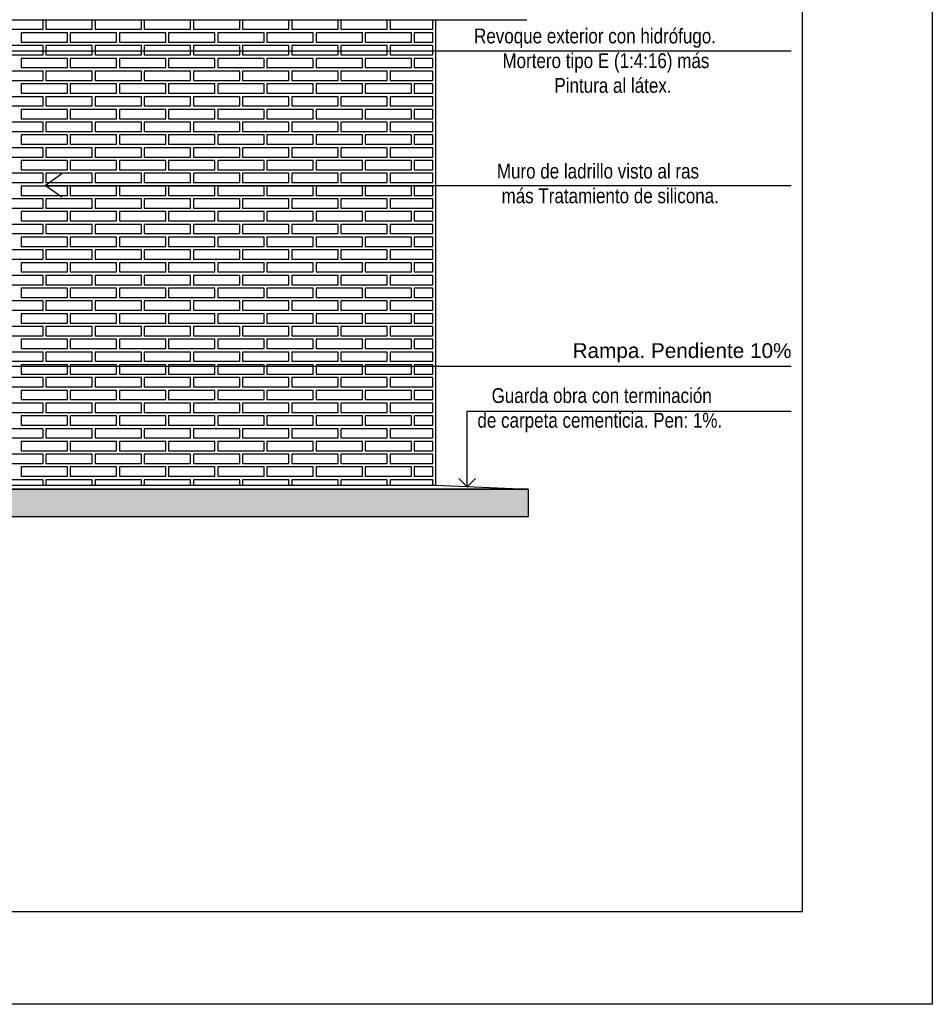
# Model space of a CAD drawing. Header units: millimetres. Extents: x 201 to 840, y 135 to 685.
# Tile 62 of 219: x 339.81 to 344.73, y 161.68 to 166.99. Entities that reach past the tile are written whole.
import ezdxf

# ---------------------------------------------------------------- set-up
doc = ezdxf.new("R2010")
doc.units = ezdxf.units.MM
doc.layers.add('001', color=1, linetype='Continuous', lineweight=5)
doc.layers.add('LLAMADAS TEXTO', color=2, linetype='Continuous', lineweight=13)
for name, color, linetype in [('03', 3, 'Continuous'), ('04', 4, 'Continuous'), ('HACHT TIERRA', 252, 'Continuous'), ('Ladrillo visto', 250, 'Continuous'), ('LAMINA', 6, 'Continuous'), ('LLAMADAS', 1, 'Continuous'), ('MAMPOST', 6, 'Continuous')]:
    doc.layers.add(name, color=color, linetype=linetype)
doc.styles.add('ARIAL', font='arial.ttf', dxfattribs={"height": 0.06})
doc.styles.get("Standard").update_dxf_attribs({"font": 'arial.ttf'})
doc.dimstyles.new('05', dxfattribs={"dimscale": 0, "dimtxt": 0.09, "dimasz": 0.05, "dimexe": 0, "dimexo": 0, "dimgap": 0, "dimtad": 0, "dimzin": 0, "dimdsep": 46, "dimtxsty": 'Standard', "dimblk": 'OPEN90', "dimcen": 0.25, "dimclrd": 1, "dimclre": 1, "dimclrt": 3, "dimadec": 0, "dimazin": 0, "dimtfac": 1, "dimtofl": 0, "dimtmove": 2, "dimatfit": 3, "dimldrblk": 'BOXFILLED', "dimfxl": 1, "dimtolj": 1, "dimtzin": 0, "dimarcsym": 0})

# ---------------------------------------------------------------- blocks, each defined once
blk = doc.blocks.new('A$C51DB5D46')
at = {"layer": '03', "ltscale": 0.01}
blk.add_line((-8.9446, -0.0393), (0.5441, -0.0393), dxfattribs=at)
blk = doc.blocks.new('_OPEN90')
at = {"color": 0, "linetype": 'ByBlock'}
for p, q in [((0, 0), (-1, 0)), ((-0.5, 0.5), (0, 0)), ((0, 0), (-0.5, -0.5))]:
    blk.add_line(p, q, dxfattribs=at)

msp = doc.modelspace()

# ---------------------------------------------------------------- hatches: boundary and pattern name
at = {"layer": 'HACHT TIERRA'}
h = msp.add_hatch(color=256, dxfattribs=at)
h.paths.add_polyline_path([(342.5528, 164.4549), (338.3503, 164.4549), (338.3503, 164.3049), (342.5528, 164.3049)])
h.paths.add_polyline_path([(337.2503, 164.456), (333.0501, 164.456), (333.0501, 164.3049), (337.2503, 164.3049)])

# ---------------------------------------------------------------- linework, layer by layer
msp.add_lwpolyline([(329.484, 171.1527), (344.7315, 171.1527), (344.7315, 161.676), (329.484, 161.676)], close=True)
at = {"layer": '001'}
msp.add_line((342.5528, 164.4549), (338.3503, 164.4549), dxfattribs=at)
at = {"layer": '03'}
for p, q in [((342.5528, 164.4549), (338.3503, 164.4549)), ((338.3503, 164.4549), (342.5528, 164.4549)), ((342.0528, 164.4749), (342.5528, 164.4549)), ((342.5528, 164.4549), (342.5528, 164.3049))]:
    msp.add_line(p, q, dxfattribs=at)
at = {"layer": '04'}
for p, q in [((338.3503, 164.4749), (342.0528, 164.4749)), ((342.5528, 164.3049), (333.0501, 164.3049)), ((342.5528, 164.3049), (334.1816, 164.3049))]:
    msp.add_line(p, q, dxfattribs=at)
msp.add_lwpolyline([(342.0528, 166.986), (342.0528, 164.4749)], dxfattribs=at)
at = {"layer": 'Ladrillo visto', "color": 250, "linetype": 'Continuous', "ltscale": 0.1}
for points in [[(339.6878, 166.9341), (339.9378, 166.9341), (339.9378, 166.9841), (339.6878, 166.9841)], [(339.9528, 166.9341), (340.2028, 166.9341), (340.2028, 166.9841), (339.9528, 166.9841)], [(340.2178, 166.9341), (340.4678, 166.9341), (340.4678, 166.9841), (340.2178, 166.9841)], [(340.4828, 166.9341), (340.7328, 166.9341), (340.7328, 166.9841), (340.4828, 166.9841)], [(340.7478, 166.9341), (340.9978, 166.9341), (340.9978, 166.9841), (340.7478, 166.9841)], [(341.0128, 166.9341), (341.2628, 166.9341), (341.2628, 166.9841), (341.0128, 166.9841)], [(341.2778, 166.9341), (341.5278, 166.9341), (341.5278, 166.9841), (341.2778, 166.9841)], [(341.5428, 166.9341), (341.7928, 166.9341), (341.7928, 166.9841), (341.5428, 166.9841)], [(341.8078, 166.9341), (342.0378, 166.9341), (342.0378, 166.9841), (341.8078, 166.9841)], [(339.8188, 166.8652), (340.0688, 166.8652), (340.0688, 166.9152), (339.8188, 166.9152)], [(339.8188, 166.8652), (340.0688, 166.8652), (340.0688, 166.9152), (339.8188, 166.9152)], [(340.0838, 166.8652), (340.3338, 166.8652), (340.3338, 166.9152), (340.0838, 166.9152)], [(340.0838, 166.8652), (340.3338, 166.8652), (340.3338, 166.9152), (340.0838, 166.9152)], [(340.3488, 166.8652), (340.5988, 166.8652), (340.5988, 166.9152), (340.3488, 166.9152)], [(340.3488, 166.8652), (340.5988, 166.8652), (340.5988, 166.9152), (340.3488, 166.9152)], [(340.6138, 166.8652), (340.8638, 166.8652), (340.8638, 166.9152), (340.6138, 166.9152)], [(340.6138, 166.8652), (340.8638, 166.8652), (340.8638, 166.9152), (340.6138, 166.9152)], [(340.8788, 166.8652), (341.1288, 166.8652), (341.1288, 166.9152), (340.8788, 166.9152)], [(340.8788, 166.8652), (341.1288, 166.8652), (341.1288, 166.9152), (340.8788, 166.9152)], [(341.1438, 166.8652), (341.3938, 166.8652), (341.3938, 166.9152), (341.1438, 166.9152)], [(341.1438, 166.8652), (341.3938, 166.8652), (341.3938, 166.9152), (341.1438, 166.9152)], [(341.4088, 166.8652), (341.6588, 166.8652), (341.6588, 166.9152), (341.4088, 166.9152)], [(341.4088, 166.8652), (341.6588, 166.8652), (341.6588, 166.9152), (341.4088, 166.9152)], [(341.6738, 166.8652), (341.9238, 166.8652), (341.9238, 166.9152), (341.6738, 166.9152)], [(341.6738, 166.8652), (341.9238, 166.8652), (341.9238, 166.9152), (341.6738, 166.9152)], [(341.9388, 166.8652), (342.0378, 166.8652), (342.0378, 166.9152), (341.9388, 166.9152)], [(339.6878, 166.7964), (339.9378, 166.7964), (339.9378, 166.8464), (339.6878, 166.8464)], [(339.9528, 166.7964), (340.2028, 166.7964), (340.2028, 166.8464), (339.9528, 166.8464)], [(340.2178, 166.7964), (340.4678, 166.7964), (340.4678, 166.8464), (340.2178, 166.8464)], [(340.4828, 166.7964), (340.7328, 166.7964), (340.7328, 166.8464), (340.4828, 166.8464)], [(340.7478, 166.7964), (340.9978, 166.7964), (340.9978, 166.8464), (340.7478, 166.8464)], [(341.0128, 166.7964), (341.2628, 166.7964), (341.2628, 166.8464), (341.0128, 166.8464)], [(341.2778, 166.7964), (341.5278, 166.7964), (341.5278, 166.8464), (341.2778, 166.8464)], [(341.5428, 166.7964), (341.7928, 166.7964), (341.7928, 166.8464), (341.5428, 166.8464)], [(341.8078, 166.7964), (342.0378, 166.7964), (342.0378, 166.8464), (341.8078, 166.8464)], [(339.8188, 166.7274), (340.0688, 166.7274), (340.0688, 166.7774), (339.8188, 166.7774)], [(339.8188, 166.7274), (340.0688, 166.7274), (340.0688, 166.7774), (339.8188, 166.7774)], [(340.0838, 166.7274), (340.3338, 166.7274), (340.3338, 166.7774), (340.0838, 166.7774)], [(340.0838, 166.7274), (340.3338, 166.7274), (340.3338, 166.7774), (340.0838, 166.7774)], [(340.3488, 166.7274), (340.5988, 166.7274), (340.5988, 166.7774), (340.3488, 166.7774)], [(340.3488, 166.7274), (340.5988, 166.7274), (340.5988, 166.7774), (340.3488, 166.7774)], [(340.6138, 166.7274), (340.8638, 166.7274), (340.8638, 166.7774), (340.6138, 166.7774)], [(340.6138, 166.7274), (340.8638, 166.7274), (340.8638, 166.7774), (340.6138, 166.7774)], [(340.8788, 166.7274), (341.1288, 166.7274), (341.1288, 166.7774), (340.8788, 166.7774)], [(340.8788, 166.7274), (341.1288, 166.7274), (341.1288, 166.7774), (340.8788, 166.7774)], [(341.1438, 166.7274), (341.3938, 166.7274), (341.3938, 166.7774), (341.1438, 166.7774)], [(341.1438, 166.7274), (341.3938, 166.7274), (341.3938, 166.7774), (341.1438, 166.7774)], [(341.4088, 166.7274), (341.6588, 166.7274), (341.6588, 166.7774), (341.4088, 166.7774)], [(341.4088, 166.7274), (341.6588, 166.7274), (341.6588, 166.7774), (341.4088, 166.7774)], [(341.6738, 166.7274), (341.9238, 166.7274), (341.9238, 166.7774), (341.6738, 166.7774)], [(341.6738, 166.7274), (341.9238, 166.7274), (341.9238, 166.7774), (341.6738, 166.7774)], [(341.9388, 166.7274), (342.0378, 166.7274), (342.0378, 166.7774), (341.9388, 166.7774)], [(339.6878, 166.6587), (339.9378, 166.6587), (339.9378, 166.7087), (339.6878, 166.7087)], [(339.9528, 166.6587), (340.2028, 166.6587), (340.2028, 166.7087), (339.9528, 166.7087)], [(340.2178, 166.6587), (340.4678, 166.6587), (340.4678, 166.7087), (340.2178, 166.7087)], [(340.4828, 166.6587), (340.7328, 166.6587), (340.7328, 166.7087), (340.4828, 166.7087)], [(340.7478, 166.6587), (340.9978, 166.6587), (340.9978, 166.7087), (340.7478, 166.7087)], [(341.0128, 166.6587), (341.2628, 166.6587), (341.2628, 166.7087), (341.0128, 166.7087)], [(341.2778, 166.6587), (341.5278, 166.6587), (341.5278, 166.7087), (341.2778, 166.7087)], [(341.5428, 166.6587), (341.7928, 166.6587), (341.7928, 166.7087), (341.5428, 166.7087)], [(341.8078, 166.6587), (342.0378, 166.6587), (342.0378, 166.7087), (341.8078, 166.7087)], [(339.8188, 166.5897), (340.0688, 166.5897), (340.0688, 166.6397), (339.8188, 166.6397)], [(339.8188, 166.5897), (340.0688, 166.5897), (340.0688, 166.6397), (339.8188, 166.6397)], [(340.0838, 166.5897), (340.3338, 166.5897), (340.3338, 166.6397), (340.0838, 166.6397)], [(340.0838, 166.5897), (340.3338, 166.5897), (340.3338, 166.6397), (340.0838, 166.6397)], [(340.3488, 166.5897), (340.5988, 166.5897), (340.5988, 166.6397), (340.3488, 166.6397)], [(340.3488, 166.5897), (340.5988, 166.5897), (340.5988, 166.6397), (340.3488, 166.6397)], [(340.6138, 166.5897), (340.8638, 166.5897), (340.8638, 166.6397), (340.6138, 166.6397)], [(340.6138, 166.5897), (340.8638, 166.5897), (340.8638, 166.6397), (340.6138, 166.6397)], [(340.8788, 166.5897), (341.1288, 166.5897), (341.1288, 166.6397), (340.8788, 166.6397)], [(340.8788, 166.5897), (341.1288, 166.5897), (341.1288, 166.6397), (340.8788, 166.6397)], [(341.1438, 166.5897), (341.3938, 166.5897), (341.3938, 166.6397), (341.1438, 166.6397)], [(341.1438, 166.5897), (341.3938, 166.5897), (341.3938, 166.6397), (341.1438, 166.6397)], [(341.4088, 166.5897), (341.6588, 166.5897), (341.6588, 166.6397), (341.4088, 166.6397)], [(341.4088, 166.5897), (341.6588, 166.5897), (341.6588, 166.6397), (341.4088, 166.6397)], [(341.6738, 166.5897), (341.9238, 166.5897), (341.9238, 166.6397), (341.6738, 166.6397)], [(341.6738, 166.5897), (341.9238, 166.5897), (341.9238, 166.6397), (341.6738, 166.6397)], [(341.9388, 166.5897), (342.0378, 166.5897), (342.0378, 166.6397), (341.9388, 166.6397)], [(339.6878, 166.5209), (339.9378, 166.5209), (339.9378, 166.5709), (339.6878, 166.5709)], [(339.9528, 166.5209), (340.2028, 166.5209), (340.2028, 166.5709), (339.9528, 166.5709)], [(340.2178, 166.5209), (340.4678, 166.5209), (340.4678, 166.5709), (340.2178, 166.5709)], [(340.4828, 166.5209), (340.7328, 166.5209), (340.7328, 166.5709), (340.4828, 166.5709)], [(340.7478, 166.5209), (340.9978, 166.5209), (340.9978, 166.5709), (340.7478, 166.5709)], [(341.0128, 166.5209), (341.2628, 166.5209), (341.2628, 166.5709), (341.0128, 166.5709)], [(341.2778, 166.5209), (341.5278, 166.5209), (341.5278, 166.5709), (341.2778, 166.5709)], [(341.5428, 166.5209), (341.7928, 166.5209), (341.7928, 166.5709), (341.5428, 166.5709)], [(341.8078, 166.5209), (342.0378, 166.5209), (342.0378, 166.5709), (341.8078, 166.5709)], [(339.8188, 166.452), (340.0688, 166.452), (340.0688, 166.502), (339.8188, 166.502)], [(339.8188, 166.452), (340.0688, 166.452), (340.0688, 166.502), (339.8188, 166.502)], [(340.0838, 166.452), (340.3338, 166.452), (340.3338, 166.502), (340.0838, 166.502)], [(340.0838, 166.452), (340.3338, 166.452), (340.3338, 166.502), (340.0838, 166.502)], [(340.3488, 166.452), (340.5988, 166.452), (340.5988, 166.502), (340.3488, 166.502)], [(340.3488, 166.452), (340.5988, 166.452), (340.5988, 166.502), (340.3488, 166.502)], [(340.6138, 166.452), (340.8638, 166.452), (340.8638, 166.502), (340.6138, 166.502)], [(340.6138, 166.452), (340.8638, 166.452), (340.8638, 166.502), (340.6138, 166.502)], [(340.8788, 166.452), (341.1288, 166.452), (341.1288, 166.502), (340.8788, 166.502)], [(340.8788, 166.452), (341.1288, 166.452), (341.1288, 166.502), (340.8788, 166.502)], [(341.1438, 166.452), (341.3938, 166.452), (341.3938, 166.502), (341.1438, 166.502)], [(341.1438, 166.452), (341.3938, 166.452), (341.3938, 166.502), (341.1438, 166.502)], [(341.4088, 166.452), (341.6588, 166.452), (341.6588, 166.502), (341.4088, 166.502)], [(341.4088, 166.452), (341.6588, 166.452), (341.6588, 166.502), (341.4088, 166.502)], [(341.6738, 166.452), (341.9238, 166.452), (341.9238, 166.502), (341.6738, 166.502)], [(341.6738, 166.452), (341.9238, 166.452), (341.9238, 166.502), (341.6738, 166.502)], [(341.9388, 166.452), (342.0378, 166.452), (342.0378, 166.502), (341.9388, 166.502)], [(339.6878, 166.3832), (339.9378, 166.3832), (339.9378, 166.4332), (339.6878, 166.4332)], [(339.9528, 166.3832), (340.2028, 166.3832), (340.2028, 166.4332), (339.9528, 166.4332)], [(340.2178, 166.3832), (340.4678, 166.3832), (340.4678, 166.4332), (340.2178, 166.4332)], [(340.4828, 166.3832), (340.7328, 166.3832), (340.7328, 166.4332), (340.4828, 166.4332)], [(340.7478, 166.3832), (340.9978, 166.3832), (340.9978, 166.4332), (340.7478, 166.4332)], [(341.0128, 166.3832), (341.2628, 166.3832), (341.2628, 166.4332), (341.0128, 166.4332)], [(341.2778, 166.3832), (341.5278, 166.3832), (341.5278, 166.4332), (341.2778, 166.4332)], [(341.5428, 166.3832), (341.7928, 166.3832), (341.7928, 166.4332), (341.5428, 166.4332)], [(341.8078, 166.3832), (342.0378, 166.3832), (342.0378, 166.4332), (341.8078, 166.4332)], [(339.8188, 166.3143), (340.0688, 166.3143), (340.0688, 166.3643), (339.8188, 166.3643)], [(339.8188, 166.3143), (340.0688, 166.3143), (340.0688, 166.3643), (339.8188, 166.3643)], [(340.0838, 166.3143), (340.3338, 166.3143), (340.3338, 166.3643), (340.0838, 166.3643)], [(340.0838, 166.3143), (340.3338, 166.3143), (340.3338, 166.3643), (340.0838, 166.3643)], [(340.3488, 166.3143), (340.5988, 166.3143), (340.5988, 166.3643), (340.3488, 166.3643)], [(340.3488, 166.3143), (340.5988, 166.3143), (340.5988, 166.3643), (340.3488, 166.3643)], [(340.6138, 166.3143), (340.8638, 166.3143), (340.8638, 166.3643), (340.6138, 166.3643)], [(340.6138, 166.3143), (340.8638, 166.3143), (340.8638, 166.3643), (340.6138, 166.3643)], [(340.8788, 166.3143), (341.1288, 166.3143), (341.1288, 166.3643), (340.8788, 166.3643)], [(340.8788, 166.3143), (341.1288, 166.3143), (341.1288, 166.3643), (340.8788, 166.3643)], [(341.1438, 166.3143), (341.3938, 166.3143), (341.3938, 166.3643), (341.1438, 166.3643)], [(341.1438, 166.3143), (341.3938, 166.3143), (341.3938, 166.3643), (341.1438, 166.3643)], [(341.4088, 166.3143), (341.6588, 166.3143), (341.6588, 166.3643), (341.4088, 166.3643)], [(341.4088, 166.3143), (341.6588, 166.3143), (341.6588, 166.3643), (341.4088, 166.3643)], [(341.6738, 166.3143), (341.9238, 166.3143), (341.9238, 166.3643), (341.6738, 166.3643)], [(341.6738, 166.3143), (341.9238, 166.3143), (341.9238, 166.3643), (341.6738, 166.3643)], [(341.9388, 166.3143), (342.0378, 166.3143), (342.0378, 166.3643), (341.9388, 166.3643)], [(339.6878, 166.2455), (339.9378, 166.2455), (339.9378, 166.2955), (339.6878, 166.2955)], [(339.9528, 166.2455), (340.2028, 166.2455), (340.2028, 166.2955), (339.9528, 166.2955)], [(340.2178, 166.2455), (340.4678, 166.2455), (340.4678, 166.2955), (340.2178, 166.2955)], [(340.4828, 166.2455), (340.7328, 166.2455), (340.7328, 166.2955), (340.4828, 166.2955)], [(340.7478, 166.2455), (340.9978, 166.2455), (340.9978, 166.2955), (340.7478, 166.2955)], [(341.0128, 166.2455), (341.2628, 166.2455), (341.2628, 166.2955), (341.0128, 166.2955)], [(341.2778, 166.2455), (341.5278, 166.2455), (341.5278, 166.2955), (341.2778, 166.2955)], [(341.5428, 166.2455), (341.7928, 166.2455), (341.7928, 166.2955), (341.5428, 166.2955)], [(341.8078, 166.2455), (342.0378, 166.2455), (342.0378, 166.2955), (341.8078, 166.2955)], [(339.8188, 166.1765), (340.0688, 166.1765), (340.0688, 166.2265), (339.8188, 166.2265)], [(339.8188, 166.1765), (340.0688, 166.1765), (340.0688, 166.2265), (339.8188, 166.2265)], [(340.0838, 166.1765), (340.3338, 166.1765), (340.3338, 166.2265), (340.0838, 166.2265)], [(340.0838, 166.1765), (340.3338, 166.1765), (340.3338, 166.2265), (340.0838, 166.2265)], [(340.3488, 166.1765), (340.5988, 166.1765), (340.5988, 166.2265), (340.3488, 166.2265)], [(340.3488, 166.1765), (340.5988, 166.1765), (340.5988, 166.2265), (340.3488, 166.2265)], [(340.6138, 166.1765), (340.8638, 166.1765), (340.8638, 166.2265), (340.6138, 166.2265)], [(340.6138, 166.1765), (340.8638, 166.1765), (340.8638, 166.2265), (340.6138, 166.2265)], [(340.8788, 166.1765), (341.1288, 166.1765), (341.1288, 166.2265), (340.8788, 166.2265)], [(340.8788, 166.1765), (341.1288, 166.1765), (341.1288, 166.2265), (340.8788, 166.2265)], [(341.1438, 166.1765), (341.3938, 166.1765), (341.3938, 166.2265), (341.1438, 166.2265)], [(341.1438, 166.1765), (341.3938, 166.1765), (341.3938, 166.2265), (341.1438, 166.2265)], [(341.4088, 166.1765), (341.6588, 166.1765), (341.6588, 166.2265), (341.4088, 166.2265)], [(341.4088, 166.1765), (341.6588, 166.1765), (341.6588, 166.2265), (341.4088, 166.2265)], [(341.6738, 166.1765), (341.9238, 166.1765), (341.9238, 166.2265), (341.6738, 166.2265)], [(341.6738, 166.1765), (341.9238, 166.1765), (341.9238, 166.2265), (341.6738, 166.2265)], [(341.9388, 166.1765), (342.0378, 166.1765), (342.0378, 166.2265), (341.9388, 166.2265)], [(339.6878, 166.1077), (339.9378, 166.1077), (339.9378, 166.1577), (339.6878, 166.1577)], [(339.9528, 166.1077), (340.2028, 166.1077), (340.2028, 166.1577), (339.9528, 166.1577)], [(340.2178, 166.1077), (340.4678, 166.1077), (340.4678, 166.1577), (340.2178, 166.1577)], [(340.4828, 166.1077), (340.7328, 166.1077), (340.7328, 166.1577), (340.4828, 166.1577)], [(340.7478, 166.1077), (340.9978, 166.1077), (340.9978, 166.1577), (340.7478, 166.1577)], [(341.0128, 166.1077), (341.2628, 166.1077), (341.2628, 166.1577), (341.0128, 166.1577)], [(341.2778, 166.1077), (341.5278, 166.1077), (341.5278, 166.1577), (341.2778, 166.1577)], [(341.5428, 166.1077), (341.7928, 166.1077), (341.7928, 166.1577), (341.5428, 166.1577)], [(341.8078, 166.1077), (342.0378, 166.1077), (342.0378, 166.1577), (341.8078, 166.1577)], [(339.8188, 166.0388), (340.0688, 166.0388), (340.0688, 166.0888), (339.8188, 166.0888)], [(339.8188, 166.0388), (340.0688, 166.0388), (340.0688, 166.0888), (339.8188, 166.0888)], [(340.0838, 166.0388), (340.3338, 166.0388), (340.3338, 166.0888), (340.0838, 166.0888)], [(340.0838, 166.0388), (340.3338, 166.0388), (340.3338, 166.0888), (340.0838, 166.0888)], [(340.3488, 166.0388), (340.5988, 166.0388), (340.5988, 166.0888), (340.3488, 166.0888)], [(340.3488, 166.0388), (340.5988, 166.0388), (340.5988, 166.0888), (340.3488, 166.0888)], [(340.6138, 166.0388), (340.8638, 166.0388), (340.8638, 166.0888), (340.6138, 166.0888)], [(340.6138, 166.0388), (340.8638, 166.0388), (340.8638, 166.0888), (340.6138, 166.0888)], [(340.8788, 166.0388), (341.1288, 166.0388), (341.1288, 166.0888), (340.8788, 166.0888)], [(340.8788, 166.0388), (341.1288, 166.0388), (341.1288, 166.0888), (340.8788, 166.0888)], [(341.1438, 166.0388), (341.3938, 166.0388), (341.3938, 166.0888), (341.1438, 166.0888)], [(341.1438, 166.0388), (341.3938, 166.0388), (341.3938, 166.0888), (341.1438, 166.0888)], [(341.4088, 166.0388), (341.6588, 166.0388), (341.6588, 166.0888), (341.4088, 166.0888)], [(341.4088, 166.0388), (341.6588, 166.0388), (341.6588, 166.0888), (341.4088, 166.0888)], [(341.6738, 166.0388), (341.9238, 166.0388), (341.9238, 166.0888), (341.6738, 166.0888)], [(341.6738, 166.0388), (341.9238, 166.0388), (341.9238, 166.0888), (341.6738, 166.0888)], [(341.9388, 166.0388), (342.0378, 166.0388), (342.0378, 166.0888), (341.9388, 166.0888)], [(339.6878, 165.97), (339.9378, 165.97), (339.9378, 166.02), (339.6878, 166.02)], [(339.9528, 165.97), (340.2028, 165.97), (340.2028, 166.02), (339.9528, 166.02)], [(340.2178, 165.97), (340.4678, 165.97), (340.4678, 166.02), (340.2178, 166.02)], [(340.4828, 165.97), (340.7328, 165.97), (340.7328, 166.02), (340.4828, 166.02)], [(340.7478, 165.97), (340.9978, 165.97), (340.9978, 166.02), (340.7478, 166.02)], [(341.0128, 165.97), (341.2628, 165.97), (341.2628, 166.02), (341.0128, 166.02)], [(341.2778, 165.97), (341.5278, 165.97), (341.5278, 166.02), (341.2778, 166.02)], [(341.5428, 165.97), (341.7928, 165.97), (341.7928, 166.02), (341.5428, 166.02)], [(341.8078, 165.97), (342.0378, 165.97), (342.0378, 166.02), (341.8078, 166.02)], [(339.8188, 165.9011), (340.0688, 165.9011), (340.0688, 165.9511), (339.8188, 165.9511)], [(339.8188, 165.9011), (340.0688, 165.9011), (340.0688, 165.9511), (339.8188, 165.9511)], [(340.0838, 165.9011), (340.3338, 165.9011), (340.3338, 165.9511), (340.0838, 165.9511)], [(340.0838, 165.9011), (340.3338, 165.9011), (340.3338, 165.9511), (340.0838, 165.9511)], [(340.3488, 165.9011), (340.5988, 165.9011), (340.5988, 165.9511), (340.3488, 165.9511)], [(340.3488, 165.9011), (340.5988, 165.9011), (340.5988, 165.9511), (340.3488, 165.9511)], [(340.6138, 165.9011), (340.8638, 165.9011), (340.8638, 165.9511), (340.6138, 165.9511)], [(340.6138, 165.9011), (340.8638, 165.9011), (340.8638, 165.9511), (340.6138, 165.9511)], [(340.8788, 165.9011), (341.1288, 165.9011), (341.1288, 165.9511), (340.8788, 165.9511)], [(340.8788, 165.9011), (341.1288, 165.9011), (341.1288, 165.9511), (340.8788, 165.9511)], [(341.1438, 165.9011), (341.3938, 165.9011), (341.3938, 165.9511), (341.1438, 165.9511)], [(341.1438, 165.9011), (341.3938, 165.9011), (341.3938, 165.9511), (341.1438, 165.9511)], [(341.4088, 165.9011), (341.6588, 165.9011), (341.6588, 165.9511), (341.4088, 165.9511)], [(341.4088, 165.9011), (341.6588, 165.9011), (341.6588, 165.9511), (341.4088, 165.9511)], [(341.6738, 165.9011), (341.9238, 165.9011), (341.9238, 165.9511), (341.6738, 165.9511)], [(341.6738, 165.9011), (341.9238, 165.9011), (341.9238, 165.9511), (341.6738, 165.9511)], [(341.9388, 165.9011), (342.0378, 165.9011), (342.0378, 165.9511), (341.9388, 165.9511)], [(339.6878, 165.8323), (339.9378, 165.8323), (339.9378, 165.8823), (339.6878, 165.8823)], [(339.9528, 165.8323), (340.2028, 165.8323), (340.2028, 165.8823), (339.9528, 165.8823)], [(340.2178, 165.8323), (340.4678, 165.8323), (340.4678, 165.8823), (340.2178, 165.8823)], [(340.4828, 165.8323), (340.7328, 165.8323), (340.7328, 165.8823), (340.4828, 165.8823)], [(340.7478, 165.8323), (340.9978, 165.8323), (340.9978, 165.8823), (340.7478, 165.8823)], [(341.0128, 165.8323), (341.2628, 165.8323), (341.2628, 165.8823), (341.0128, 165.8823)], [(341.2778, 165.8323), (341.5278, 165.8323), (341.5278, 165.8823), (341.2778, 165.8823)], [(341.5428, 165.8323), (341.7928, 165.8323), (341.7928, 165.8823), (341.5428, 165.8823)], [(341.8078, 165.8323), (342.0378, 165.8323), (342.0378, 165.8823), (341.8078, 165.8823)], [(339.8188, 165.7633), (340.0688, 165.7633), (340.0688, 165.8133), (339.8188, 165.8133)], [(339.8188, 165.7633), (340.0688, 165.7633), (340.0688, 165.8133), (339.8188, 165.8133)], [(340.0838, 165.7633), (340.3338, 165.7633), (340.3338, 165.8133), (340.0838, 165.8133)], [(340.0838, 165.7633), (340.3338, 165.7633), (340.3338, 165.8133), (340.0838, 165.8133)], [(340.3488, 165.7633), (340.5988, 165.7633), (340.5988, 165.8133), (340.3488, 165.8133)], [(340.3488, 165.7633), (340.5988, 165.7633), (340.5988, 165.8133), (340.3488, 165.8133)], [(340.6138, 165.7633), (340.8638, 165.7633), (340.8638, 165.8133), (340.6138, 165.8133)], [(340.6138, 165.7633), (340.8638, 165.7633), (340.8638, 165.8133), (340.6138, 165.8133)], [(340.8788, 165.7633), (341.1288, 165.7633), (341.1288, 165.8133), (340.8788, 165.8133)], [(340.8788, 165.7633), (341.1288, 165.7633), (341.1288, 165.8133), (340.8788, 165.8133)], [(341.1438, 165.7633), (341.3938, 165.7633), (341.3938, 165.8133), (341.1438, 165.8133)], [(341.1438, 165.7633), (341.3938, 165.7633), (341.3938, 165.8133), (341.1438, 165.8133)], [(341.4088, 165.7633), (341.6588, 165.7633), (341.6588, 165.8133), (341.4088, 165.8133)], [(341.4088, 165.7633), (341.6588, 165.7633), (341.6588, 165.8133), (341.4088, 165.8133)], [(341.6738, 165.7633), (341.9238, 165.7633), (341.9238, 165.8133), (341.6738, 165.8133)], [(341.6738, 165.7633), (341.9238, 165.7633), (341.9238, 165.8133), (341.6738, 165.8133)], [(341.9388, 165.7633), (342.0378, 165.7633), (342.0378, 165.8133), (341.9388, 165.8133)], [(339.6878, 165.6945), (339.9378, 165.6945), (339.9378, 165.7445), (339.6878, 165.7445)], [(339.9528, 165.6945), (340.2028, 165.6945), (340.2028, 165.7445), (339.9528, 165.7445)], [(340.2178, 165.6945), (340.4678, 165.6945), (340.4678, 165.7445), (340.2178, 165.7445)], [(340.4828, 165.6945), (340.7328, 165.6945), (340.7328, 165.7445), (340.4828, 165.7445)], [(340.7478, 165.6945), (340.9978, 165.6945), (340.9978, 165.7445), (340.7478, 165.7445)], [(341.0128, 165.6945), (341.2628, 165.6945), (341.2628, 165.7445), (341.0128, 165.7445)], [(341.2778, 165.6945), (341.5278, 165.6945), (341.5278, 165.7445), (341.2778, 165.7445)], [(341.5428, 165.6945), (341.7928, 165.6945), (341.7928, 165.7445), (341.5428, 165.7445)], [(341.8078, 165.6945), (342.0378, 165.6945), (342.0378, 165.7445), (341.8078, 165.7445)], [(339.8188, 165.6256), (340.0688, 165.6256), (340.0688, 165.6756), (339.8188, 165.6756)], [(339.8188, 165.6256), (340.0688, 165.6256), (340.0688, 165.6756), (339.8188, 165.6756)], [(340.0838, 165.6256), (340.3338, 165.6256), (340.3338, 165.6756), (340.0838, 165.6756)], [(340.0838, 165.6256), (340.3338, 165.6256), (340.3338, 165.6756), (340.0838, 165.6756)], [(340.3488, 165.6256), (340.5988, 165.6256), (340.5988, 165.6756), (340.3488, 165.6756)], [(340.3488, 165.6256), (340.5988, 165.6256), (340.5988, 165.6756), (340.3488, 165.6756)], [(340.6138, 165.6256), (340.8638, 165.6256), (340.8638, 165.6756), (340.6138, 165.6756)], [(340.6138, 165.6256), (340.8638, 165.6256), (340.8638, 165.6756), (340.6138, 165.6756)], [(340.8788, 165.6256), (341.1288, 165.6256), (341.1288, 165.6756), (340.8788, 165.6756)], [(340.8788, 165.6256), (341.1288, 165.6256), (341.1288, 165.6756), (340.8788, 165.6756)], [(341.1438, 165.6256), (341.3938, 165.6256), (341.3938, 165.6756), (341.1438, 165.6756)], [(341.1438, 165.6256), (341.3938, 165.6256), (341.3938, 165.6756), (341.1438, 165.6756)], [(341.4088, 165.6256), (341.6588, 165.6256), (341.6588, 165.6756), (341.4088, 165.6756)], [(341.4088, 165.6256), (341.6588, 165.6256), (341.6588, 165.6756), (341.4088, 165.6756)], [(341.6738, 165.6256), (341.9238, 165.6256), (341.9238, 165.6756), (341.6738, 165.6756)], [(341.6738, 165.6256), (341.9238, 165.6256), (341.9238, 165.6756), (341.6738, 165.6756)], [(341.9388, 165.6256), (342.0378, 165.6256), (342.0378, 165.6756), (341.9388, 165.6756)], [(339.6878, 165.5568), (339.9378, 165.5568), (339.9378, 165.6068), (339.6878, 165.6068)], [(339.9528, 165.5568), (340.2028, 165.5568), (340.2028, 165.6068), (339.9528, 165.6068)], [(340.2178, 165.5568), (340.4678, 165.5568), (340.4678, 165.6068), (340.2178, 165.6068)], [(340.4828, 165.5568), (340.7328, 165.5568), (340.7328, 165.6068), (340.4828, 165.6068)], [(340.7478, 165.5568), (340.9978, 165.5568), (340.9978, 165.6068), (340.7478, 165.6068)], [(341.0128, 165.5568), (341.2628, 165.5568), (341.2628, 165.6068), (341.0128, 165.6068)], [(341.2778, 165.5568), (341.5278, 165.5568), (341.5278, 165.6068), (341.2778, 165.6068)], [(341.5428, 165.5568), (341.7928, 165.5568), (341.7928, 165.6068), (341.5428, 165.6068)], [(341.8078, 165.5568), (342.0378, 165.5568), (342.0378, 165.6068), (341.8078, 165.6068)], [(339.8188, 165.4879), (340.0688, 165.4879), (340.0688, 165.5379), (339.8188, 165.5379)], [(339.8188, 165.4879), (340.0688, 165.4879), (340.0688, 165.5379), (339.8188, 165.5379)], [(340.0838, 165.4879), (340.3338, 165.4879), (340.3338, 165.5379), (340.0838, 165.5379)], [(340.0838, 165.4879), (340.3338, 165.4879), (340.3338, 165.5379), (340.0838, 165.5379)], [(340.3488, 165.4879), (340.5988, 165.4879), (340.5988, 165.5379), (340.3488, 165.5379)], [(340.3488, 165.4879), (340.5988, 165.4879), (340.5988, 165.5379), (340.3488, 165.5379)], [(340.6138, 165.4879), (340.8638, 165.4879), (340.8638, 165.5379), (340.6138, 165.5379)], [(340.6138, 165.4879), (340.8638, 165.4879), (340.8638, 165.5379), (340.6138, 165.5379)], [(340.8788, 165.4879), (341.1288, 165.4879), (341.1288, 165.5379), (340.8788, 165.5379)], [(340.8788, 165.4879), (341.1288, 165.4879), (341.1288, 165.5379), (340.8788, 165.5379)], [(341.1438, 165.4879), (341.3938, 165.4879), (341.3938, 165.5379), (341.1438, 165.5379)], [(341.1438, 165.4879), (341.3938, 165.4879), (341.3938, 165.5379), (341.1438, 165.5379)], [(341.4088, 165.4879), (341.6588, 165.4879), (341.6588, 165.5379), (341.4088, 165.5379)], [(341.4088, 165.4879), (341.6588, 165.4879), (341.6588, 165.5379), (341.4088, 165.5379)], [(341.6738, 165.4879), (341.9238, 165.4879), (341.9238, 165.5379), (341.6738, 165.5379)], [(341.6738, 165.4879), (341.9238, 165.4879), (341.9238, 165.5379), (341.6738, 165.5379)], [(341.9388, 165.4879), (342.0378, 165.4879), (342.0378, 165.5379), (341.9388, 165.5379)], [(339.6878, 165.4191), (339.9378, 165.4191), (339.9378, 165.4691), (339.6878, 165.4691)], [(339.9528, 165.4191), (340.2028, 165.4191), (340.2028, 165.4691), (339.9528, 165.4691)], [(340.2178, 165.4191), (340.4678, 165.4191), (340.4678, 165.4691), (340.2178, 165.4691)], [(340.4828, 165.4191), (340.7328, 165.4191), (340.7328, 165.4691), (340.4828, 165.4691)], [(340.7478, 165.4191), (340.9978, 165.4191), (340.9978, 165.4691), (340.7478, 165.4691)], [(341.0128, 165.4191), (341.2628, 165.4191), (341.2628, 165.4691), (341.0128, 165.4691)], [(341.2778, 165.4191), (341.5278, 165.4191), (341.5278, 165.4691), (341.2778, 165.4691)], [(341.5428, 165.4191), (341.7928, 165.4191), (341.7928, 165.4691), (341.5428, 165.4691)], [(341.8078, 165.4191), (342.0378, 165.4191), (342.0378, 165.4691), (341.8078, 165.4691)], [(339.8188, 165.3501), (340.0688, 165.3501), (340.0688, 165.4001), (339.8188, 165.4001)], [(339.8188, 165.3501), (340.0688, 165.3501), (340.0688, 165.4001), (339.8188, 165.4001)], [(340.0838, 165.3501), (340.3338, 165.3501), (340.3338, 165.4001), (340.0838, 165.4001)], [(340.0838, 165.3501), (340.3338, 165.3501), (340.3338, 165.4001), (340.0838, 165.4001)], [(340.3488, 165.3501), (340.5988, 165.3501), (340.5988, 165.4001), (340.3488, 165.4001)], [(340.3488, 165.3501), (340.5988, 165.3501), (340.5988, 165.4001), (340.3488, 165.4001)], [(340.6138, 165.3501), (340.8638, 165.3501), (340.8638, 165.4001), (340.6138, 165.4001)], [(340.6138, 165.3501), (340.8638, 165.3501), (340.8638, 165.4001), (340.6138, 165.4001)], [(340.8788, 165.3501), (341.1288, 165.3501), (341.1288, 165.4001), (340.8788, 165.4001)], [(340.8788, 165.3501), (341.1288, 165.3501), (341.1288, 165.4001), (340.8788, 165.4001)], [(341.1438, 165.3501), (341.3938, 165.3501), (341.3938, 165.4001), (341.1438, 165.4001)], [(341.1438, 165.3501), (341.3938, 165.3501), (341.3938, 165.4001), (341.1438, 165.4001)], [(341.4088, 165.3501), (341.6588, 165.3501), (341.6588, 165.4001), (341.4088, 165.4001)], [(341.4088, 165.3501), (341.6588, 165.3501), (341.6588, 165.4001), (341.4088, 165.4001)], [(341.6738, 165.3501), (341.9238, 165.3501), (341.9238, 165.4001), (341.6738, 165.4001)], [(341.6738, 165.3501), (341.9238, 165.3501), (341.9238, 165.4001), (341.6738, 165.4001)], [(341.9388, 165.3501), (342.0378, 165.3501), (342.0378, 165.4001), (341.9388, 165.4001)], [(339.6878, 165.2813), (339.9378, 165.2813), (339.9378, 165.3313), (339.6878, 165.3313)], [(339.9528, 165.2813), (340.2028, 165.2813), (340.2028, 165.3313), (339.9528, 165.3313)], [(340.2178, 165.2813), (340.4678, 165.2813), (340.4678, 165.3313), (340.2178, 165.3313)], [(340.4828, 165.2813), (340.7328, 165.2813), (340.7328, 165.3313), (340.4828, 165.3313)], [(340.7478, 165.2813), (340.9978, 165.2813), (340.9978, 165.3313), (340.7478, 165.3313)], [(341.0128, 165.2813), (341.2628, 165.2813), (341.2628, 165.3313), (341.0128, 165.3313)], [(341.2778, 165.2813), (341.5278, 165.2813), (341.5278, 165.3313), (341.2778, 165.3313)], [(341.5428, 165.2813), (341.7928, 165.2813), (341.7928, 165.3313), (341.5428, 165.3313)], [(341.8078, 165.2813), (342.0378, 165.2813), (342.0378, 165.3313), (341.8078, 165.3313)], [(339.8188, 165.2124), (340.0688, 165.2124), (340.0688, 165.2624), (339.8188, 165.2624)], [(339.8188, 165.2124), (340.0688, 165.2124), (340.0688, 165.2624), (339.8188, 165.2624)], [(340.0838, 165.2124), (340.3338, 165.2124), (340.3338, 165.2624), (340.0838, 165.2624)], [(340.0838, 165.2124), (340.3338, 165.2124), (340.3338, 165.2624), (340.0838, 165.2624)], [(340.3488, 165.2124), (340.5988, 165.2124), (340.5988, 165.2624), (340.3488, 165.2624)], [(340.3488, 165.2124), (340.5988, 165.2124), (340.5988, 165.2624), (340.3488, 165.2624)], [(340.6138, 165.2124), (340.8638, 165.2124), (340.8638, 165.2624), (340.6138, 165.2624)], [(340.6138, 165.2124), (340.8638, 165.2124), (340.8638, 165.2624), (340.6138, 165.2624)], [(340.8788, 165.2124), (341.1288, 165.2124), (341.1288, 165.2624), (340.8788, 165.2624)], [(340.8788, 165.2124), (341.1288, 165.2124), (341.1288, 165.2624), (340.8788, 165.2624)], [(341.1438, 165.2124), (341.3938, 165.2124), (341.3938, 165.2624), (341.1438, 165.2624)], [(341.1438, 165.2124), (341.3938, 165.2124), (341.3938, 165.2624), (341.1438, 165.2624)], [(341.4088, 165.2124), (341.6588, 165.2124), (341.6588, 165.2624), (341.4088, 165.2624)], [(341.4088, 165.2124), (341.6588, 165.2124), (341.6588, 165.2624), (341.4088, 165.2624)], [(341.6738, 165.2124), (341.9238, 165.2124), (341.9238, 165.2624), (341.6738, 165.2624)], [(341.6738, 165.2124), (341.9238, 165.2124), (341.9238, 165.2624), (341.6738, 165.2624)], [(341.9388, 165.2124), (342.0378, 165.2124), (342.0378, 165.2624), (341.9388, 165.2624)], [(339.6878, 165.1436), (339.9378, 165.1436), (339.9378, 165.1936), (339.6878, 165.1936)], [(339.9528, 165.1436), (340.2028, 165.1436), (340.2028, 165.1936), (339.9528, 165.1936)], [(340.2178, 165.1436), (340.4678, 165.1436), (340.4678, 165.1936), (340.2178, 165.1936)], [(340.4828, 165.1436), (340.7328, 165.1436), (340.7328, 165.1936), (340.4828, 165.1936)], [(340.7478, 165.1436), (340.9978, 165.1436), (340.9978, 165.1936), (340.7478, 165.1936)], [(341.0128, 165.1436), (341.2628, 165.1436), (341.2628, 165.1936), (341.0128, 165.1936)], [(341.2778, 165.1436), (341.5278, 165.1436), (341.5278, 165.1936), (341.2778, 165.1936)], [(341.5428, 165.1436), (341.7928, 165.1436), (341.7928, 165.1936), (341.5428, 165.1936)], [(341.8078, 165.1436), (342.0378, 165.1436), (342.0378, 165.1936), (341.8078, 165.1936)], [(339.8188, 165.0747), (340.0688, 165.0747), (340.0688, 165.1247), (339.8188, 165.1247)], [(339.8188, 165.0747), (340.0688, 165.0747), (340.0688, 165.1247), (339.8188, 165.1247)], [(340.0838, 165.0747), (340.3338, 165.0747), (340.3338, 165.1247), (340.0838, 165.1247)], [(340.0838, 165.0747), (340.3338, 165.0747), (340.3338, 165.1247), (340.0838, 165.1247)], [(340.3488, 165.0747), (340.5988, 165.0747), (340.5988, 165.1247), (340.3488, 165.1247)], [(340.3488, 165.0747), (340.5988, 165.0747), (340.5988, 165.1247), (340.3488, 165.1247)], [(340.6138, 165.0747), (340.8638, 165.0747), (340.8638, 165.1247), (340.6138, 165.1247)], [(340.6138, 165.0747), (340.8638, 165.0747), (340.8638, 165.1247), (340.6138, 165.1247)], [(340.8788, 165.0747), (341.1288, 165.0747), (341.1288, 165.1247), (340.8788, 165.1247)], [(340.8788, 165.0747), (341.1288, 165.0747), (341.1288, 165.1247), (340.8788, 165.1247)], [(341.1438, 165.0747), (341.3938, 165.0747), (341.3938, 165.1247), (341.1438, 165.1247)], [(341.1438, 165.0747), (341.3938, 165.0747), (341.3938, 165.1247), (341.1438, 165.1247)], [(341.4088, 165.0747), (341.6588, 165.0747), (341.6588, 165.1247), (341.4088, 165.1247)], [(341.4088, 165.0747), (341.6588, 165.0747), (341.6588, 165.1247), (341.4088, 165.1247)], [(341.6738, 165.0747), (341.9238, 165.0747), (341.9238, 165.1247), (341.6738, 165.1247)], [(341.6738, 165.0747), (341.9238, 165.0747), (341.9238, 165.1247), (341.6738, 165.1247)], [(341.9388, 165.0747), (342.0378, 165.0747), (342.0378, 165.1247), (341.9388, 165.1247)], [(339.6878, 165.0059), (339.9378, 165.0059), (339.9378, 165.0559), (339.6878, 165.0559)], [(339.9528, 165.0059), (340.2028, 165.0059), (340.2028, 165.0559), (339.9528, 165.0559)], [(340.2178, 165.0059), (340.4678, 165.0059), (340.4678, 165.0559), (340.2178, 165.0559)], [(340.4828, 165.0059), (340.7328, 165.0059), (340.7328, 165.0559), (340.4828, 165.0559)], [(340.7478, 165.0059), (340.9978, 165.0059), (340.9978, 165.0559), (340.7478, 165.0559)], [(341.0128, 165.0059), (341.2628, 165.0059), (341.2628, 165.0559), (341.0128, 165.0559)], [(341.2778, 165.0059), (341.5278, 165.0059), (341.5278, 165.0559), (341.2778, 165.0559)], [(341.5428, 165.0059), (341.7928, 165.0059), (341.7928, 165.0559), (341.5428, 165.0559)], [(341.8078, 165.0059), (342.0378, 165.0059), (342.0378, 165.0559), (341.8078, 165.0559)], [(339.8188, 164.9369), (340.0688, 164.9369), (340.0688, 164.9869), (339.8188, 164.9869)], [(339.8188, 164.9369), (340.0688, 164.9369), (340.0688, 164.9869), (339.8188, 164.9869)], [(340.0838, 164.9369), (340.3338, 164.9369), (340.3338, 164.9869), (340.0838, 164.9869)], [(340.0838, 164.9369), (340.3338, 164.9369), (340.3338, 164.9869), (340.0838, 164.9869)], [(340.3488, 164.9369), (340.5988, 164.9369), (340.5988, 164.9869), (340.3488, 164.9869)], [(340.3488, 164.9369), (340.5988, 164.9369), (340.5988, 164.9869), (340.3488, 164.9869)], [(340.6138, 164.9369), (340.8638, 164.9369), (340.8638, 164.9869), (340.6138, 164.9869)], [(340.6138, 164.9369), (340.8638, 164.9369), (340.8638, 164.9869), (340.6138, 164.9869)], [(340.8788, 164.9369), (341.1288, 164.9369), (341.1288, 164.9869), (340.8788, 164.9869)], [(340.8788, 164.9369), (341.1288, 164.9369), (341.1288, 164.9869), (340.8788, 164.9869)], [(341.1438, 164.9369), (341.3938, 164.9369), (341.3938, 164.9869), (341.1438, 164.9869)], [(341.1438, 164.9369), (341.3938, 164.9369), (341.3938, 164.9869), (341.1438, 164.9869)], [(341.4088, 164.9369), (341.6588, 164.9369), (341.6588, 164.9869), (341.4088, 164.9869)], [(341.4088, 164.9369), (341.6588, 164.9369), (341.6588, 164.9869), (341.4088, 164.9869)], [(341.6738, 164.9369), (341.9238, 164.9369), (341.9238, 164.9869), (341.6738, 164.9869)], [(341.6738, 164.9369), (341.9238, 164.9369), (341.9238, 164.9869), (341.6738, 164.9869)], [(341.9388, 164.9369), (342.0378, 164.9369), (342.0378, 164.9869), (341.9388, 164.9869)], [(339.6878, 164.8681), (339.9378, 164.8681), (339.9378, 164.9181), (339.6878, 164.9181)], [(339.9528, 164.8681), (340.2028, 164.8681), (340.2028, 164.9181), (339.9528, 164.9181)], [(340.2178, 164.8681), (340.4678, 164.8681), (340.4678, 164.9181), (340.2178, 164.9181)], [(340.4828, 164.8681), (340.7328, 164.8681), (340.7328, 164.9181), (340.4828, 164.9181)], [(340.7478, 164.8681), (340.9978, 164.8681), (340.9978, 164.9181), (340.7478, 164.9181)], [(341.0128, 164.8681), (341.2628, 164.8681), (341.2628, 164.9181), (341.0128, 164.9181)], [(341.2778, 164.8681), (341.5278, 164.8681), (341.5278, 164.9181), (341.2778, 164.9181)], [(341.5428, 164.8681), (341.7928, 164.8681), (341.7928, 164.9181), (341.5428, 164.9181)], [(341.8078, 164.8681), (342.0378, 164.8681), (342.0378, 164.9181), (341.8078, 164.9181)], [(339.8188, 164.7992), (340.0688, 164.7992), (340.0688, 164.8492), (339.8188, 164.8492)], [(339.8188, 164.7992), (340.0688, 164.7992), (340.0688, 164.8492), (339.8188, 164.8492)], [(340.0838, 164.7992), (340.3338, 164.7992), (340.3338, 164.8492), (340.0838, 164.8492)], [(340.0838, 164.7992), (340.3338, 164.7992), (340.3338, 164.8492), (340.0838, 164.8492)], [(340.3488, 164.7992), (340.5988, 164.7992), (340.5988, 164.8492), (340.3488, 164.8492)], [(340.3488, 164.7992), (340.5988, 164.7992), (340.5988, 164.8492), (340.3488, 164.8492)], [(340.6138, 164.7992), (340.8638, 164.7992), (340.8638, 164.8492), (340.6138, 164.8492)], [(340.6138, 164.7992), (340.8638, 164.7992), (340.8638, 164.8492), (340.6138, 164.8492)], [(340.8788, 164.7992), (341.1288, 164.7992), (341.1288, 164.8492), (340.8788, 164.8492)], [(340.8788, 164.7992), (341.1288, 164.7992), (341.1288, 164.8492), (340.8788, 164.8492)], [(341.1438, 164.7992), (341.3938, 164.7992), (341.3938, 164.8492), (341.1438, 164.8492)], [(341.1438, 164.7992), (341.3938, 164.7992), (341.3938, 164.8492), (341.1438, 164.8492)], [(341.4088, 164.7992), (341.6588, 164.7992), (341.6588, 164.8492), (341.4088, 164.8492)], [(341.4088, 164.7992), (341.6588, 164.7992), (341.6588, 164.8492), (341.4088, 164.8492)], [(341.6738, 164.7992), (341.9238, 164.7992), (341.9238, 164.8492), (341.6738, 164.8492)], [(341.6738, 164.7992), (341.9238, 164.7992), (341.9238, 164.8492), (341.6738, 164.8492)], [(341.9388, 164.7992), (342.0378, 164.7992), (342.0378, 164.8492), (341.9388, 164.8492)], [(339.6878, 164.7304), (339.9378, 164.7304), (339.9378, 164.7804), (339.6878, 164.7804)], [(339.9528, 164.7304), (340.2028, 164.7304), (340.2028, 164.7804), (339.9528, 164.7804)], [(340.2178, 164.7304), (340.4678, 164.7304), (340.4678, 164.7804), (340.2178, 164.7804)], [(340.4828, 164.7304), (340.7328, 164.7304), (340.7328, 164.7804), (340.4828, 164.7804)], [(340.7478, 164.7304), (340.9978, 164.7304), (340.9978, 164.7804), (340.7478, 164.7804)], [(341.0128, 164.7304), (341.2628, 164.7304), (341.2628, 164.7804), (341.0128, 164.7804)], [(341.2778, 164.7304), (341.5278, 164.7304), (341.5278, 164.7804), (341.2778, 164.7804)], [(341.5428, 164.7304), (341.7928, 164.7304), (341.7928, 164.7804), (341.5428, 164.7804)], [(341.8078, 164.7304), (342.0378, 164.7304), (342.0378, 164.7804), (341.8078, 164.7804)], [(339.8188, 164.6615), (340.0688, 164.6615), (340.0688, 164.7115), (339.8188, 164.7115)], [(339.8188, 164.6615), (340.0688, 164.6615), (340.0688, 164.7115), (339.8188, 164.7115)], [(340.0838, 164.6615), (340.3338, 164.6615), (340.3338, 164.7115), (340.0838, 164.7115)], [(340.0838, 164.6615), (340.3338, 164.6615), (340.3338, 164.7115), (340.0838, 164.7115)], [(340.3488, 164.6615), (340.5988, 164.6615), (340.5988, 164.7115), (340.3488, 164.7115)], [(340.3488, 164.6615), (340.5988, 164.6615), (340.5988, 164.7115), (340.3488, 164.7115)], [(340.6138, 164.6615), (340.8638, 164.6615), (340.8638, 164.7115), (340.6138, 164.7115)], [(340.6138, 164.6615), (340.8638, 164.6615), (340.8638, 164.7115), (340.6138, 164.7115)], [(340.8788, 164.6615), (341.1288, 164.6615), (341.1288, 164.7115), (340.8788, 164.7115)], [(340.8788, 164.6615), (341.1288, 164.6615), (341.1288, 164.7115), (340.8788, 164.7115)], [(341.1438, 164.6615), (341.3938, 164.6615), (341.3938, 164.7115), (341.1438, 164.7115)], [(341.1438, 164.6615), (341.3938, 164.6615), (341.3938, 164.7115), (341.1438, 164.7115)], [(341.4088, 164.6615), (341.6588, 164.6615), (341.6588, 164.7115), (341.4088, 164.7115)], [(341.4088, 164.6615), (341.6588, 164.6615), (341.6588, 164.7115), (341.4088, 164.7115)], [(341.6738, 164.6615), (341.9238, 164.6615), (341.9238, 164.7115), (341.6738, 164.7115)], [(341.6738, 164.6615), (341.9238, 164.6615), (341.9238, 164.7115), (341.6738, 164.7115)], [(341.9388, 164.6615), (342.0378, 164.6615), (342.0378, 164.7115), (341.9388, 164.7115)], [(339.6878, 164.5927), (339.9378, 164.5927), (339.9378, 164.6427), (339.6878, 164.6427)], [(339.9528, 164.5927), (340.2028, 164.5927), (340.2028, 164.6427), (339.9528, 164.6427)], [(340.2178, 164.5927), (340.4678, 164.5927), (340.4678, 164.6427), (340.2178, 164.6427)], [(340.4828, 164.5927), (340.7328, 164.5927), (340.7328, 164.6427), (340.4828, 164.6427)], [(340.7478, 164.5927), (340.9978, 164.5927), (340.9978, 164.6427), (340.7478, 164.6427)], [(341.0128, 164.5927), (341.2628, 164.5927), (341.2628, 164.6427), (341.0128, 164.6427)], [(341.2778, 164.5927), (341.5278, 164.5927), (341.5278, 164.6427), (341.2778, 164.6427)], [(341.5428, 164.5927), (341.7928, 164.5927), (341.7928, 164.6427), (341.5428, 164.6427)], [(341.8078, 164.5927), (342.0378, 164.5927), (342.0378, 164.6427), (341.8078, 164.6427)], [(339.8188, 164.5238), (340.0688, 164.5238), (340.0688, 164.5738), (339.8188, 164.5738)], [(339.8188, 164.5238), (340.0688, 164.5238), (340.0688, 164.5738), (339.8188, 164.5738)], [(340.0838, 164.5238), (340.3338, 164.5238), (340.3338, 164.5738), (340.0838, 164.5738)], [(340.0838, 164.5238), (340.3338, 164.5238), (340.3338, 164.5738), (340.0838, 164.5738)], [(340.3488, 164.5238), (340.5988, 164.5238), (340.5988, 164.5738), (340.3488, 164.5738)], [(340.3488, 164.5238), (340.5988, 164.5238), (340.5988, 164.5738), (340.3488, 164.5738)], [(340.6138, 164.5238), (340.8638, 164.5238), (340.8638, 164.5738), (340.6138, 164.5738)], [(340.6138, 164.5238), (340.8638, 164.5238), (340.8638, 164.5738), (340.6138, 164.5738)], [(340.8788, 164.5238), (341.1288, 164.5238), (341.1288, 164.5738), (340.8788, 164.5738)], [(340.8788, 164.5238), (341.1288, 164.5238), (341.1288, 164.5738), (340.8788, 164.5738)], [(341.1438, 164.5238), (341.3938, 164.5238), (341.3938, 164.5738), (341.1438, 164.5738)], [(341.1438, 164.5238), (341.3938, 164.5238), (341.3938, 164.5738), (341.1438, 164.5738)], [(341.4088, 164.5238), (341.6588, 164.5238), (341.6588, 164.5738), (341.4088, 164.5738)], [(341.4088, 164.5238), (341.6588, 164.5238), (341.6588, 164.5738), (341.4088, 164.5738)], [(341.6738, 164.5238), (341.9238, 164.5238), (341.9238, 164.5738), (341.6738, 164.5738)], [(341.6738, 164.5238), (341.9238, 164.5238), (341.9238, 164.5738), (341.6738, 164.5738)], [(341.9388, 164.5238), (342.0378, 164.5238), (342.0378, 164.5738), (341.9388, 164.5738)]]:
    msp.add_lwpolyline(points, close=True, dxfattribs=at)
for points in [[(339.9378, 164.4749), (339.9378, 164.505), (339.6878, 164.505), (339.6878, 164.4749)], [(340.2028, 164.4749), (340.2028, 164.505), (339.9528, 164.505), (339.9528, 164.4749)], [(340.4678, 164.4749), (340.4678, 164.505), (340.2178, 164.505), (340.2178, 164.4749)], [(340.7328, 164.4749), (340.7328, 164.505), (340.4828, 164.505), (340.4828, 164.4749)], [(340.9978, 164.4749), (340.9978, 164.505), (340.7478, 164.505), (340.7478, 164.4749)], [(341.2628, 164.4749), (341.2628, 164.505), (341.0128, 164.505), (341.0128, 164.4749)], [(341.5278, 164.4749), (341.5278, 164.505), (341.2778, 164.505), (341.2778, 164.4749)], [(341.7928, 164.4749), (341.7928, 164.505), (341.5428, 164.505), (341.5428, 164.4749)], [(342.0378, 164.4749), (342.0378, 164.505), (341.8078, 164.505), (341.8078, 164.4749)]]:
    msp.add_lwpolyline(points, dxfattribs=at)
at = {"layer": 'LAMINA'}
msp.add_lwpolyline([(329.984, 162.176), (344.0315, 162.176), (344.0315, 170.6527), (329.984, 170.6527)], close=True, dxfattribs=at)
at = {"layer": 'LLAMADAS'}
for p, q in [((337.7019, 165.1182), (343.9703, 165.1182)), ((342.2231, 164.5565), (342.2231, 164.8744)), ((342.2231, 164.8744), (343.9703, 164.8744))]:
    msp.add_line(p, q, dxfattribs=at)

# ---------------------------------------------------------------- block references
at = {"layer": 'LLAMADAS', "xscale": 0.09, "yscale": 0.09, "zscale": 0.09, "rotation": 270}
msp.add_blockref('_OPEN90', (342.2231, 164.4665), dxfattribs=at)
at = {"layer": 'MAMPOST'}
msp.add_blockref('A$C51DB5D46', (342.0017, 167.0253), dxfattribs=at)

# ---------------------------------------------------------------- texts
at = {"layer": 'LLAMADAS TEXTO', "style": 'ARIAL'}
msp.add_text('Rampa. Pendiente 10%%%', height=0.08, dxfattribs=at).set_placement((342.7921, 165.1615))
at = {"layer": 'LLAMADAS TEXTO', "ltscale": 0.01, "char_height": 0.08, "attachment_point": 1, "style": 'ARIAL'}
for s, insert, width in [('{\\fTechnic|b0|i0|c2|p2;Revoque exterior con hidrófugo. \\P      Mortero tipo E (1:4:16) más \\P                 Pintura al látex.}', (342.2611, 166.9384), 2.000611), ('{\\fTechnic|b0|i0|c2|p2;Muro de ladrillo visto al ras\\P más Tratamiento de silicona. }', (342.3838, 166.2097), 1.705132), ('{\\fTechnic|b0|i0|c2|p2;   Guarda obra con terminación\\Pde carpeta cementicia. Pen: 1%.}', (342.2792, 164.999), 1.813598)]:
    msp.add_mtext(s, dxfattribs=dict(at, insert=insert, width=width))

# ---------------------------------------------------------------- leaders
at = {"layer": 'LLAMADAS'}
for points in [[(338.5743, 166.8182), (343.9703, 166.8182)], [(339.9488, 166.0921), (343.9703, 166.0921)]]:
    msp.add_leader(points, dimstyle='05', override={"dimscale": 1, "dimasz": 0.09, "dimldrblk": 'OPEN90'}, dxfattribs=at)

doc.saveas('drawing.dxf')
